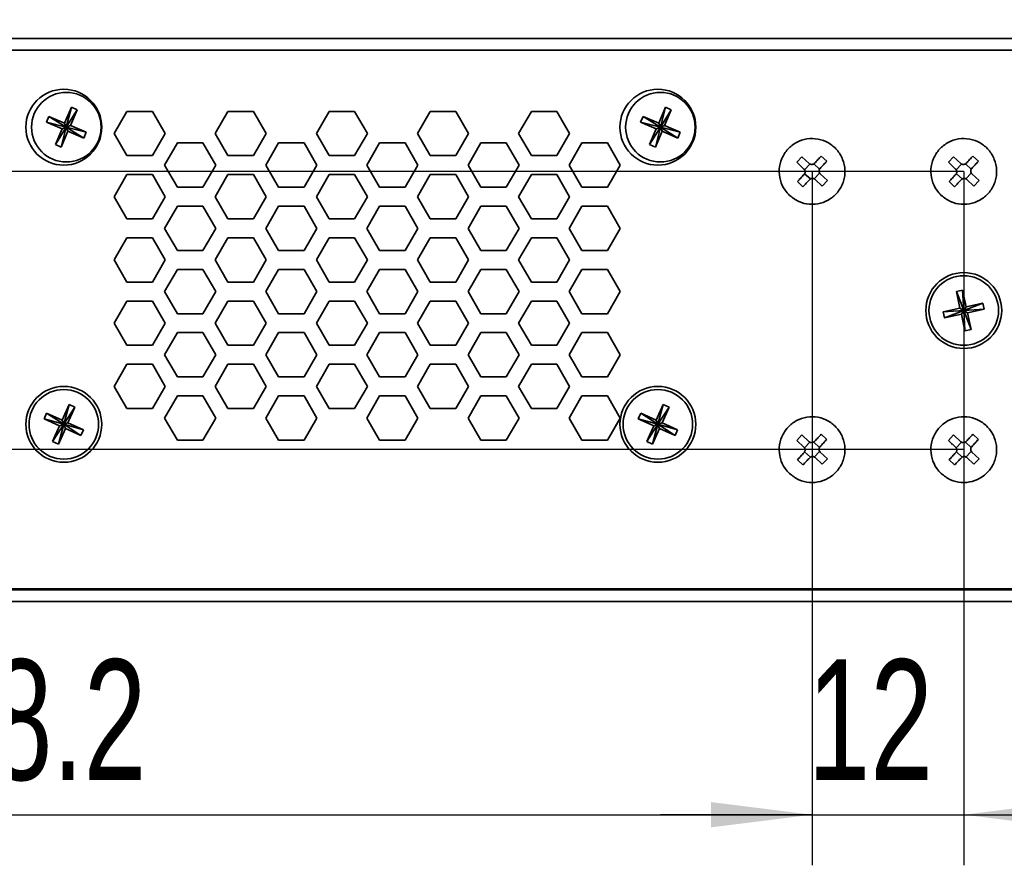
# Model space of a CAD drawing. Header units: millimetres. Extents: x 0 to 420, y 0 to 297.
# Tile 113 of 119: x 293 to 332, y 226 to 260. Entities that reach past the tile are written whole.
import ezdxf

# ---------------------------------------------------------------- set-up
doc = ezdxf.new("R2010")
doc.units = ezdxf.units.MM
doc.layers.add('标注层', color=150, linetype='Continuous')
doc.styles.add('SLDTEXTSTYLE2', font='TXT', dxfattribs={"width": 0.7})
doc.dimstyles.new('SLDDIMSTYLE0', dxfattribs={"dimtxt": 5.457031, "dimasz": 4, "dimexe": 0, "dimexo": 0.0625, "dimgap": 1.364258, "dimtad": 2, "dimlfac": 2, "dimrnd": 1e-09, "dimzin": 12, "dimdsep": 46, "dimtxsty": 'SLDTEXTSTYLE2', "dimsah": 1, "dimcen": 0.09, "dimadec": 0, "dimazin": 3, "dimtfac": 1, "dimtdec": 3, "dimtmove": 0, "dimatfit": 0, "dimfxl": 1, "dimfrac": 2, "dimtolj": 1, "dimtzin": 12, "dimarcsym": 0})
doc.dimstyles.new('SLDDIMSTYLE1', dxfattribs={"dimtxt": 5.457031, "dimasz": 4, "dimexe": 0, "dimexo": 0.0625, "dimgap": 1.364258, "dimtad": 2, "dimlfac": 2, "dimrnd": 1e-09, "dimzin": 12, "dimdsep": 46, "dimtxsty": 'SLDTEXTSTYLE2', "dimsah": 1, "dimcen": 0.09, "dimadec": 0, "dimazin": 3, "dimtfac": 1, "dimtdec": 3, "dimtofl": 0, "dimtmove": 0, "dimatfit": 3, "dimfxl": 1, "dimfrac": 2, "dimtolj": 1, "dimtzin": 12, "dimarcsym": 0})

# ---------------------------------------------------------------- blocks, each defined once
blk = doc.blocks.new('_D_10')
at = {"layer": '标注层'}
for p, q in [((324.131, 253.865), (324.131, 226.428)), ((330.131, 253.865), (330.131, 226.428)), ((324.131, 228.428), (318.131, 228.428)), ((324.131, 228.428), (330.131, 228.428)), ((330.131, 228.428), (336.131, 228.428))]:
    blk.add_line(p, q, dxfattribs=at)
for points in [[(324.131, 228.428), (320.131, 228.928), (320.131, 227.928)], [(330.131, 228.428), (334.131, 227.928), (334.131, 228.928)]]:
    blk.add_solid(points, dxfattribs=at)
at = {"layer": '标注层', "insert": (323.956, 234.568), "char_height": 4.7625, "attachment_point": 1, "style": 'SLDTEXTSTYLE2'}
blk.add_mtext('12', dxfattribs=at)
blk = doc.blocks.new('_D_11')
at = {"layer": '标注层'}
for p, q in [((241.363, 253.865), (241.363, 259.865)), ((330.131, 253.865), (239.363, 253.865)), ((241.363, 253.865), (241.363, 242.865)), ((330.131, 242.865), (239.363, 242.865)), ((241.363, 242.865), (241.363, 236.865))]:
    blk.add_line(p, q, dxfattribs=at)
for points in [[(241.363, 253.865), (241.863, 257.865), (240.863, 257.865)], [(241.363, 242.865), (240.863, 238.865), (241.863, 238.865)]]:
    blk.add_solid(points, dxfattribs=at)
at = {"layer": '标注层', "insert": (235.224, 245.19), "char_height": 4.7625, "attachment_point": 1, "rotation": 90, "style": 'SLDTEXTSTYLE2'}
blk.add_mtext('22', dxfattribs=at)
blk = doc.blocks.new('_D_12')
at = {"layer": '标注层'}
for p, q in [((265.031, 242.865), (265.031, 226.428)), ((324.131, 242.865), (324.131, 226.428)), ((265.031, 228.428), (324.131, 228.428))]:
    blk.add_line(p, q, dxfattribs=at)
for points in [[(265.031, 228.428), (269.031, 227.928), (269.031, 228.928)], [(324.131, 228.428), (320.131, 228.928), (320.131, 227.928)]]:
    blk.add_solid(points, dxfattribs=at)
at = {"layer": '标注层', "insert": (286.644, 234.568), "char_height": 4.7625, "attachment_point": 1, "style": 'SLDTEXTSTYLE2'}
blk.add_mtext('118.2', dxfattribs=at)

msp = doc.modelspace()

# ---------------------------------------------------------------- linework, layer by layer
at = {"color": 7, "linetype": 'Continuous', "lineweight": 35}
for p, q in [((250.5812, 259.115), (333.6312, 259.115)), ((333.6312, 258.665), (250.5812, 258.665)), ((294.8297, 256.3999), (294.5651, 255.7789)), ((294.8297, 256.3999), (294.6312, 255.615)), ((295.0597, 256.302), (294.6312, 255.615)), ((294.7951, 255.681), (295.0597, 256.302)), ((295.0597, 256.302), (294.8297, 256.3999)), ((318.3297, 256.3999), (318.0651, 255.7789)), ((318.3297, 256.3999), (318.1312, 255.615)), ((318.5597, 256.302), (318.1312, 255.615)), ((318.2951, 255.681), (318.5597, 256.302)), ((318.5597, 256.302), (318.3297, 256.3999)), ((293.9441, 256.0435), (293.8462, 255.8135)), ((294.5651, 255.7789), (293.9441, 256.0435)), ((293.9441, 256.0435), (294.6312, 255.615)), ((297.026, 256.24), (296.5208, 255.365)), ((298.0363, 256.24), (297.026, 256.24)), ((298.5415, 255.365), (298.0363, 256.24)), ((301.026, 256.24), (300.5208, 255.365)), ((302.0363, 256.24), (301.026, 256.24)), ((302.5415, 255.365), (302.0363, 256.24)), ((305.026, 256.24), (304.5208, 255.365)), ((306.0363, 256.24), (305.026, 256.24)), ((306.5415, 255.365), (306.0363, 256.24)), ((309.026, 256.24), (308.5208, 255.365)), ((310.0363, 256.24), (309.026, 256.24)), ((310.5415, 255.365), (310.0363, 256.24)), ((313.026, 256.24), (312.5208, 255.365)), ((314.0363, 256.24), (313.026, 256.24)), ((314.5415, 255.365), (314.0363, 256.24)), ((317.4441, 256.0435), (317.3462, 255.8135)), ((318.0651, 255.7789), (317.4441, 256.0435)), ((317.4441, 256.0435), (318.1312, 255.615)), ((293.8462, 255.8135), (294.4672, 255.5489)), ((293.8462, 255.8135), (294.6312, 255.615)), ((294.2026, 254.9279), (294.6312, 255.615)), ((294.4672, 255.5489), (294.2026, 254.9279)), ((294.4326, 254.83), (294.6312, 255.615)), ((294.4672, 255.5489), (294.6312, 255.615)), ((294.6312, 255.615), (294.5651, 255.7789)), ((294.7951, 255.681), (294.6312, 255.615)), ((295.4161, 255.4164), (294.6312, 255.615)), ((294.6312, 255.615), (294.6972, 255.451)), ((295.3182, 255.1864), (294.6312, 255.615)), ((295.4161, 255.4164), (294.7951, 255.681)), ((317.3462, 255.8135), (317.9672, 255.5489)), ((317.3462, 255.8135), (318.1312, 255.615)), ((317.7026, 254.9279), (318.1312, 255.615)), ((317.9672, 255.5489), (317.7026, 254.9279)), ((317.9326, 254.83), (318.1312, 255.615)), ((317.9672, 255.5489), (318.1312, 255.615)), ((318.1312, 255.615), (318.0651, 255.7789)), ((318.2951, 255.681), (318.1312, 255.615)), ((318.1312, 255.615), (318.1972, 255.451)), ((318.8182, 255.1864), (318.1312, 255.615)), ((318.9161, 255.4164), (318.1312, 255.615)), ((318.9161, 255.4164), (318.2951, 255.681)), ((294.4326, 254.83), (294.6972, 255.451)), ((294.6972, 255.451), (295.3182, 255.1864)), ((295.3182, 255.1864), (295.4161, 255.4164)), ((296.5208, 255.365), (297.026, 254.49)), ((298.0363, 254.49), (298.5415, 255.365)), ((300.5208, 255.365), (301.026, 254.49)), ((302.0363, 254.49), (302.5415, 255.365)), ((304.5208, 255.365), (305.026, 254.49)), ((306.0363, 254.49), (306.5415, 255.365)), ((308.5208, 255.365), (309.026, 254.49)), ((310.0363, 254.49), (310.5415, 255.365)), ((312.5208, 255.365), (313.026, 254.49)), ((314.0363, 254.49), (314.5415, 255.365)), ((317.9326, 254.83), (318.1972, 255.451)), ((318.1972, 255.451), (318.8182, 255.1864)), ((318.8182, 255.1864), (318.9161, 255.4164)), ((294.2026, 254.9279), (294.4326, 254.83)), ((299.026, 254.99), (298.5208, 254.115)), ((300.0363, 254.99), (299.026, 254.99)), ((300.5415, 254.115), (300.0363, 254.99)), ((303.026, 254.99), (302.5208, 254.115)), ((304.0363, 254.99), (303.026, 254.99)), ((304.5415, 254.115), (304.0363, 254.99)), ((307.026, 254.99), (306.5208, 254.115)), ((308.0363, 254.99), (307.026, 254.99)), ((308.5415, 254.115), (308.0363, 254.99)), ((311.026, 254.99), (310.5208, 254.115)), ((312.0363, 254.99), (311.026, 254.99)), ((312.5415, 254.115), (312.0363, 254.99)), ((315.026, 254.99), (314.5208, 254.115)), ((316.0363, 254.99), (315.026, 254.99)), ((316.5415, 254.115), (316.0363, 254.99)), ((317.7026, 254.9279), (317.9326, 254.83)), ((297.026, 254.49), (298.0363, 254.49)), ((301.026, 254.49), (302.0363, 254.49)), ((305.026, 254.49), (306.0363, 254.49)), ((309.026, 254.49), (310.0363, 254.49)), ((313.026, 254.49), (314.0363, 254.49)), ((323.7285, 254.4463), (323.5237, 254.227)), ((323.7285, 254.4463), (324.0143, 254.1793)), ((324.7125, 254.2676), (324.4932, 254.4724)), ((329.7285, 254.4463), (329.5237, 254.227)), ((329.7285, 254.4463), (330.0143, 254.1793)), ((330.7125, 254.2676), (330.4932, 254.4724)), ((298.5208, 254.115), (299.026, 253.24)), ((300.0363, 253.24), (300.5415, 254.115)), ((302.5208, 254.115), (303.026, 253.24)), ((304.0363, 253.24), (304.5415, 254.115)), ((306.5208, 254.115), (307.026, 253.24)), ((308.0363, 253.24), (308.5415, 254.115)), ((310.5208, 254.115), (311.026, 253.24)), ((312.0363, 253.24), (312.5415, 254.115)), ((314.5208, 254.115), (315.026, 253.24)), ((316.0363, 253.24), (316.5415, 254.115)), ((323.8095, 253.9601), (323.5237, 254.227)), ((323.8323, 253.9332), (324.0427, 254.1585)), ((324.1994, 254.1639), (324.4247, 253.9534)), ((329.8095, 253.9601), (329.5237, 254.227)), ((329.8323, 253.9332), (330.0427, 254.1585)), ((330.1994, 254.1639), (330.4247, 253.9534)), ((297.026, 253.74), (296.5208, 252.865)), ((298.0363, 253.74), (297.026, 253.74)), ((298.5415, 252.865), (298.0363, 253.74)), ((301.026, 253.74), (300.5208, 252.865)), ((302.0363, 253.74), (301.026, 253.74)), ((302.5415, 252.865), (302.0363, 253.74)), ((305.026, 253.74), (304.5208, 252.865)), ((306.0363, 253.74), (305.026, 253.74)), ((306.5415, 252.865), (306.0363, 253.74)), ((309.026, 253.74), (308.5208, 252.865)), ((310.0363, 253.74), (309.026, 253.74)), ((310.5415, 252.865), (310.0363, 253.74)), ((313.026, 253.74), (312.5208, 252.865)), ((314.0363, 253.74), (313.026, 253.74)), ((314.5415, 252.865), (314.0363, 253.74)), ((324.0629, 253.5661), (323.8376, 253.7765)), ((324.4301, 253.7967), (324.2196, 253.5714)), ((324.4528, 253.7698), (324.7386, 253.5029)), ((330.0629, 253.5661), (329.8376, 253.7765)), ((330.4301, 253.7967), (330.2196, 253.5714)), ((330.4528, 253.7698), (330.7386, 253.5029)), ((299.026, 253.24), (300.0363, 253.24)), ((303.026, 253.24), (304.0363, 253.24)), ((307.026, 253.24), (308.0363, 253.24)), ((311.026, 253.24), (312.0363, 253.24)), ((315.026, 253.24), (316.0363, 253.24)), ((323.5499, 253.4623), (323.7691, 253.2575)), ((324.5338, 253.2837), (324.248, 253.5506)), ((324.5338, 253.2837), (324.7386, 253.5029)), ((329.5499, 253.4623), (329.7691, 253.2575)), ((330.5338, 253.2837), (330.248, 253.5506)), ((330.5338, 253.2837), (330.7386, 253.5029)), ((296.5208, 252.865), (297.026, 251.99)), ((298.0363, 251.99), (298.5415, 252.865)), ((300.5208, 252.865), (301.026, 251.99)), ((302.0363, 251.99), (302.5415, 252.865)), ((304.5208, 252.865), (305.026, 251.99)), ((306.0363, 251.99), (306.5415, 252.865)), ((308.5208, 252.865), (309.026, 251.99)), ((310.0363, 251.99), (310.5415, 252.865)), ((312.5208, 252.865), (313.026, 251.99)), ((314.0363, 251.99), (314.5415, 252.865)), ((299.026, 252.49), (298.5208, 251.615)), ((300.0363, 252.49), (299.026, 252.49)), ((300.5415, 251.615), (300.0363, 252.49)), ((303.026, 252.49), (302.5208, 251.615)), ((304.0363, 252.49), (303.026, 252.49)), ((304.5415, 251.615), (304.0363, 252.49)), ((307.026, 252.49), (306.5208, 251.615)), ((308.0363, 252.49), (307.026, 252.49)), ((308.5415, 251.615), (308.0363, 252.49)), ((311.026, 252.49), (310.5208, 251.615)), ((312.0363, 252.49), (311.026, 252.49)), ((312.5415, 251.615), (312.0363, 252.49)), ((315.026, 252.49), (314.5208, 251.615)), ((316.0363, 252.49), (315.026, 252.49)), ((316.5415, 251.615), (316.0363, 252.49)), ((297.026, 251.99), (298.0363, 251.99)), ((298.5208, 251.615), (299.026, 250.74)), ((300.0363, 250.74), (300.5415, 251.615)), ((301.026, 251.99), (302.0363, 251.99)), ((302.5208, 251.615), (303.026, 250.74)), ((304.0363, 250.74), (304.5415, 251.615)), ((305.026, 251.99), (306.0363, 251.99)), ((306.5208, 251.615), (307.026, 250.74)), ((308.0363, 250.74), (308.5415, 251.615)), ((309.026, 251.99), (310.0363, 251.99)), ((310.5208, 251.615), (311.026, 250.74)), ((312.0363, 250.74), (312.5415, 251.615)), ((313.026, 251.99), (314.0363, 251.99)), ((314.5208, 251.615), (315.026, 250.74)), ((316.0363, 250.74), (316.5415, 251.615)), ((297.026, 251.24), (296.5208, 250.365)), ((298.0363, 251.24), (297.026, 251.24)), ((298.5415, 250.365), (298.0363, 251.24)), ((301.026, 251.24), (300.5208, 250.365)), ((302.0363, 251.24), (301.026, 251.24)), ((302.5415, 250.365), (302.0363, 251.24)), ((305.026, 251.24), (304.5208, 250.365)), ((306.0363, 251.24), (305.026, 251.24)), ((306.5415, 250.365), (306.0363, 251.24)), ((309.026, 251.24), (308.5208, 250.365)), ((310.0363, 251.24), (309.026, 251.24)), ((310.5415, 250.365), (310.0363, 251.24)), ((313.026, 251.24), (312.5208, 250.365)), ((314.0363, 251.24), (313.026, 251.24)), ((314.5415, 250.365), (314.0363, 251.24)), ((299.026, 250.74), (300.0363, 250.74)), ((303.026, 250.74), (304.0363, 250.74)), ((307.026, 250.74), (308.0363, 250.74)), ((311.026, 250.74), (312.0363, 250.74)), ((315.026, 250.74), (316.0363, 250.74)), ((296.5208, 250.365), (297.026, 249.49)), ((298.0363, 249.49), (298.5415, 250.365)), ((300.5208, 250.365), (301.026, 249.49)), ((302.0363, 249.49), (302.5415, 250.365)), ((304.5208, 250.365), (305.026, 249.49)), ((306.0363, 249.49), (306.5415, 250.365)), ((308.5208, 250.365), (309.026, 249.49)), ((310.0363, 249.49), (310.5415, 250.365)), ((312.5208, 250.365), (313.026, 249.49)), ((314.0363, 249.49), (314.5415, 250.365)), ((299.026, 249.99), (298.5208, 249.115)), ((300.0363, 249.99), (299.026, 249.99)), ((300.5415, 249.115), (300.0363, 249.99)), ((303.026, 249.99), (302.5208, 249.115)), ((304.0363, 249.99), (303.026, 249.99)), ((304.5415, 249.115), (304.0363, 249.99)), ((307.026, 249.99), (306.5208, 249.115)), ((308.0363, 249.99), (307.026, 249.99)), ((308.5415, 249.115), (308.0363, 249.99)), ((311.026, 249.99), (310.5208, 249.115)), ((312.0363, 249.99), (311.026, 249.99)), ((312.5415, 249.115), (312.0363, 249.99)), ((315.026, 249.99), (314.5208, 249.115)), ((316.0363, 249.99), (315.026, 249.99)), ((316.5415, 249.115), (316.0363, 249.99)), ((297.026, 249.49), (298.0363, 249.49)), ((301.026, 249.49), (302.0363, 249.49)), ((305.026, 249.49), (306.0363, 249.49)), ((309.026, 249.49), (310.0363, 249.49)), ((313.026, 249.49), (314.0363, 249.49)), ((298.5208, 249.115), (299.026, 248.24)), ((300.0363, 248.24), (300.5415, 249.115)), ((302.5208, 249.115), (303.026, 248.24)), ((304.0363, 248.24), (304.5415, 249.115)), ((306.5208, 249.115), (307.026, 248.24)), ((308.0363, 248.24), (308.5415, 249.115)), ((310.5208, 249.115), (311.026, 248.24)), ((312.0363, 248.24), (312.5415, 249.115)), ((314.5208, 249.115), (315.026, 248.24)), ((316.0363, 248.24), (316.5415, 249.115)), ((330.0836, 249.1733), (329.8393, 249.1202)), ((329.8393, 249.1202), (330.1312, 248.365)), ((329.8393, 249.1202), (329.9825, 248.4606)), ((330.0836, 249.1733), (330.1312, 248.365)), ((330.2268, 248.5136), (330.0836, 249.1733)), ((297.026, 248.74), (296.5208, 247.865)), ((298.0363, 248.74), (297.026, 248.74)), ((298.5415, 247.865), (298.0363, 248.74)), ((301.026, 248.74), (300.5208, 247.865)), ((302.0363, 248.74), (301.026, 248.74)), ((302.5415, 247.865), (302.0363, 248.74)), ((305.026, 248.74), (304.5208, 247.865)), ((306.0363, 248.74), (305.026, 248.74)), ((306.5415, 247.865), (306.0363, 248.74)), ((309.026, 248.74), (308.5208, 247.865)), ((310.0363, 248.74), (309.026, 248.74)), ((310.5415, 247.865), (310.0363, 248.74)), ((313.026, 248.74), (312.5208, 247.865)), ((314.0363, 248.74), (313.026, 248.74)), ((314.5415, 247.865), (314.0363, 248.74)), ((330.8864, 248.6568), (330.1312, 248.365)), ((330.1312, 248.365), (330.2268, 248.5136)), ((330.8864, 248.6568), (330.2268, 248.5136)), ((330.9395, 248.4125), (330.8864, 248.6568)), ((299.026, 248.24), (300.0363, 248.24)), ((303.026, 248.24), (304.0363, 248.24)), ((307.026, 248.24), (308.0363, 248.24)), ((311.026, 248.24), (312.0363, 248.24)), ((315.026, 248.24), (316.0363, 248.24)), ((329.9825, 248.4606), (329.3228, 248.3174)), ((329.3228, 248.3174), (330.1312, 248.365)), ((329.3228, 248.3174), (329.3759, 248.0731)), ((329.3759, 248.0731), (330.1312, 248.365)), ((329.3759, 248.0731), (330.0355, 248.2163)), ((329.9825, 248.4606), (330.1312, 248.365)), ((330.1312, 248.365), (330.0355, 248.2163)), ((330.0355, 248.2163), (330.1787, 247.5566)), ((330.9395, 248.4125), (330.1312, 248.365)), ((330.423, 247.6097), (330.1312, 248.365)), ((330.2798, 248.2693), (330.1312, 248.365)), ((330.1787, 247.5566), (330.1312, 248.365)), ((330.2798, 248.2693), (330.9395, 248.4125)), ((330.423, 247.6097), (330.2798, 248.2693)), ((296.5208, 247.865), (297.026, 246.99)), ((298.0363, 246.99), (298.5415, 247.865)), ((300.5208, 247.865), (301.026, 246.99)), ((302.0363, 246.99), (302.5415, 247.865)), ((304.5208, 247.865), (305.026, 246.99)), ((306.0363, 246.99), (306.5415, 247.865)), ((308.5208, 247.865), (309.026, 246.99)), ((310.0363, 246.99), (310.5415, 247.865)), ((312.5208, 247.865), (313.026, 246.99)), ((314.0363, 246.99), (314.5415, 247.865)), ((299.026, 247.49), (298.5208, 246.615)), ((300.0363, 247.49), (299.026, 247.49)), ((300.5415, 246.615), (300.0363, 247.49)), ((303.026, 247.49), (302.5208, 246.615)), ((304.0363, 247.49), (303.026, 247.49)), ((304.5415, 246.615), (304.0363, 247.49)), ((307.026, 247.49), (306.5208, 246.615)), ((308.0363, 247.49), (307.026, 247.49)), ((308.5415, 246.615), (308.0363, 247.49)), ((311.026, 247.49), (310.5208, 246.615)), ((312.0363, 247.49), (311.026, 247.49)), ((312.5415, 246.615), (312.0363, 247.49)), ((315.026, 247.49), (314.5208, 246.615)), ((316.0363, 247.49), (315.026, 247.49)), ((316.5415, 246.615), (316.0363, 247.49)), ((330.1787, 247.5566), (330.423, 247.6097)), ((297.026, 246.99), (298.0363, 246.99)), ((301.026, 246.99), (302.0363, 246.99)), ((305.026, 246.99), (306.0363, 246.99)), ((309.026, 246.99), (310.0363, 246.99)), ((313.026, 246.99), (314.0363, 246.99)), ((298.5208, 246.615), (299.026, 245.74)), ((300.0363, 245.74), (300.5415, 246.615)), ((302.5208, 246.615), (303.026, 245.74)), ((304.0363, 245.74), (304.5415, 246.615)), ((306.5208, 246.615), (307.026, 245.74)), ((308.0363, 245.74), (308.5415, 246.615)), ((310.5208, 246.615), (311.026, 245.74)), ((312.0363, 245.74), (312.5415, 246.615)), ((314.5208, 246.615), (315.026, 245.74)), ((316.0363, 245.74), (316.5415, 246.615)), ((297.026, 246.24), (296.5208, 245.365)), ((298.0363, 246.24), (297.026, 246.24)), ((298.5415, 245.365), (298.0363, 246.24)), ((301.026, 246.24), (300.5208, 245.365)), ((302.0363, 246.24), (301.026, 246.24)), ((302.5415, 245.365), (302.0363, 246.24)), ((305.026, 246.24), (304.5208, 245.365)), ((306.0363, 246.24), (305.026, 246.24)), ((306.5415, 245.365), (306.0363, 246.24)), ((309.026, 246.24), (308.5208, 245.365)), ((310.0363, 246.24), (309.026, 246.24)), ((310.5415, 245.365), (310.0363, 246.24)), ((313.026, 246.24), (312.5208, 245.365)), ((314.0363, 246.24), (313.026, 246.24)), ((314.5415, 245.365), (314.0363, 246.24)), ((299.026, 245.74), (300.0363, 245.74)), ((303.026, 245.74), (304.0363, 245.74)), ((307.026, 245.74), (308.0363, 245.74)), ((311.026, 245.74), (312.0363, 245.74)), ((315.026, 245.74), (316.0363, 245.74)), ((296.5208, 245.365), (297.026, 244.49)), ((298.0363, 244.49), (298.5415, 245.365)), ((299.026, 244.99), (298.5208, 244.115)), ((300.0363, 244.99), (299.026, 244.99)), ((300.5415, 244.115), (300.0363, 244.99)), ((300.5208, 245.365), (301.026, 244.49)), ((302.0363, 244.49), (302.5415, 245.365)), ((303.026, 244.99), (302.5208, 244.115)), ((304.0363, 244.99), (303.026, 244.99)), ((304.5415, 244.115), (304.0363, 244.99)), ((304.5208, 245.365), (305.026, 244.49)), ((306.0363, 244.49), (306.5415, 245.365)), ((307.026, 244.99), (306.5208, 244.115)), ((308.0363, 244.99), (307.026, 244.99)), ((308.5415, 244.115), (308.0363, 244.99)), ((308.5208, 245.365), (309.026, 244.49)), ((310.0363, 244.49), (310.5415, 245.365)), ((311.026, 244.99), (310.5208, 244.115)), ((312.0363, 244.99), (311.026, 244.99)), ((312.5415, 244.115), (312.0363, 244.99)), ((312.5208, 245.365), (313.026, 244.49)), ((314.0363, 244.49), (314.5415, 245.365)), ((315.026, 244.99), (314.5208, 244.115)), ((316.0363, 244.99), (315.026, 244.99)), ((316.5415, 244.115), (316.0363, 244.99)), ((294.7456, 244.6457), (294.4685, 244.0303)), ((294.7456, 244.6457), (294.5312, 243.865)), ((294.9736, 244.5431), (294.7456, 244.6457)), ((318.2456, 244.6457), (317.9685, 244.0303)), ((318.2456, 244.6457), (318.0312, 243.865)), ((318.4736, 244.5431), (318.2456, 244.6457)), ((293.853, 244.3074), (293.7504, 244.0794)), ((294.4685, 244.0303), (293.853, 244.3074)), ((293.853, 244.3074), (294.5312, 243.865)), ((294.9736, 244.5431), (294.5312, 243.865)), ((294.6965, 243.9276), (294.9736, 244.5431)), ((297.026, 244.49), (298.0363, 244.49)), ((301.026, 244.49), (302.0363, 244.49)), ((305.026, 244.49), (306.0363, 244.49)), ((309.026, 244.49), (310.0363, 244.49)), ((313.026, 244.49), (314.0363, 244.49)), ((317.353, 244.3074), (317.2504, 244.0794)), ((317.9685, 244.0303), (317.353, 244.3074)), ((317.353, 244.3074), (318.0312, 243.865)), ((318.4736, 244.5431), (318.0312, 243.865)), ((318.1965, 243.9276), (318.4736, 244.5431)), ((293.7504, 244.0794), (294.3659, 243.8023)), ((293.7504, 244.0794), (294.5312, 243.865)), ((294.0888, 243.1868), (294.5312, 243.865)), ((294.3167, 243.0842), (294.5312, 243.865)), ((294.3659, 243.8023), (294.5312, 243.865)), ((294.5312, 243.865), (294.4685, 244.0303)), ((294.6965, 243.9276), (294.5312, 243.865)), ((294.5312, 243.865), (294.5938, 243.6997)), ((295.312, 243.6505), (294.5312, 243.865)), ((295.2093, 243.4226), (294.5312, 243.865)), ((295.312, 243.6505), (294.6965, 243.9276)), ((298.5208, 244.115), (299.026, 243.24)), ((300.0363, 243.24), (300.5415, 244.115)), ((302.5208, 244.115), (303.026, 243.24)), ((304.0363, 243.24), (304.5415, 244.115)), ((306.5208, 244.115), (307.026, 243.24)), ((308.0363, 243.24), (308.5415, 244.115)), ((310.5208, 244.115), (311.026, 243.24)), ((312.0363, 243.24), (312.5415, 244.115)), ((314.5208, 244.115), (315.026, 243.24)), ((316.0363, 243.24), (316.5415, 244.115)), ((317.2504, 244.0794), (317.8659, 243.8023)), ((317.2504, 244.0794), (318.0312, 243.865)), ((317.5888, 243.1868), (318.0312, 243.865)), ((317.8167, 243.0842), (318.0312, 243.865)), ((317.8659, 243.8023), (318.0312, 243.865)), ((318.0312, 243.865), (317.9685, 244.0303)), ((318.1965, 243.9276), (318.0312, 243.865)), ((318.0312, 243.865), (318.0938, 243.6997)), ((318.7093, 243.4226), (318.0312, 243.865)), ((318.8119, 243.6505), (318.0312, 243.865)), ((318.8119, 243.6505), (318.1965, 243.9276)), ((294.3659, 243.8023), (294.0888, 243.1868)), ((294.3167, 243.0842), (294.5938, 243.6997)), ((294.5938, 243.6997), (295.2093, 243.4226)), ((295.2093, 243.4226), (295.312, 243.6505)), ((317.8659, 243.8023), (317.5888, 243.1868)), ((317.8167, 243.0842), (318.0938, 243.6997)), ((318.0938, 243.6997), (318.7093, 243.4226)), ((318.7093, 243.4226), (318.8119, 243.6505)), ((323.7285, 243.4463), (323.5237, 243.227)), ((323.7285, 243.4463), (324.0143, 243.1793)), ((324.7125, 243.2676), (324.4932, 243.4724)), ((329.7285, 243.4463), (329.5237, 243.227)), ((329.7285, 243.4463), (330.0143, 243.1793)), ((330.7125, 243.2676), (330.4932, 243.4724)), ((294.0888, 243.1868), (294.3167, 243.0842)), ((299.026, 243.24), (300.0363, 243.24)), ((303.026, 243.24), (304.0363, 243.24)), ((307.026, 243.24), (308.0363, 243.24)), ((311.026, 243.24), (312.0363, 243.24)), ((315.026, 243.24), (316.0363, 243.24)), ((317.5888, 243.1868), (317.8167, 243.0842)), ((323.8095, 242.9601), (323.5237, 243.227)), ((323.8323, 242.9332), (324.0427, 243.1585)), ((324.1994, 243.1639), (324.4247, 242.9534)), ((329.8095, 242.9601), (329.5237, 243.227)), ((329.673, 243.0876), (329.639, 243.0876)), ((329.8323, 242.9332), (330.0427, 243.1585)), ((330.1994, 243.1639), (330.4247, 242.9534)), ((324.0629, 242.5661), (323.8376, 242.7765)), ((324.4301, 242.7967), (324.2196, 242.5714)), ((324.4528, 242.7698), (324.7386, 242.5029)), ((330.0629, 242.5661), (329.8376, 242.7765)), ((330.4301, 242.7967), (330.2196, 242.5714)), ((330.4528, 242.7698), (330.7386, 242.5029)), ((323.5499, 242.4623), (323.7691, 242.2575)), ((324.5338, 242.2837), (324.248, 242.5506)), ((324.5338, 242.2837), (324.7386, 242.5029)), ((329.5499, 242.4623), (329.7691, 242.2575)), ((330.5338, 242.2837), (330.248, 242.5506)), ((330.5338, 242.2837), (330.7386, 242.5029)), ((250.6312, 237.365), (333.1312, 237.365)), ((251.1812, 237.315), (333.4312, 237.315)), ((251.1812, 236.865), (333.4312, 236.865))]:
    msp.add_line(p, q, dxfattribs=at)
at = {"color": 7, "linetype": 'Continuous', "lineweight": 35, "flags": 128}
for points in [[(324.2263, 254.1866), (324.2601, 254.2228), (324.2938, 254.2589), (324.3274, 254.2948), (324.3608, 254.3307), (324.3942, 254.3663), (324.4273, 254.4019), (324.4604, 254.4372), (324.4932, 254.4724)], [(330.2263, 254.1866), (330.2601, 254.2228), (330.2938, 254.2589), (330.3274, 254.2948), (330.3608, 254.3307), (330.3942, 254.3663), (330.4273, 254.4019), (330.4604, 254.4372), (330.4932, 254.4724)], [(324.7125, 254.2676), (324.6796, 254.2325), (324.6466, 254.1971), (324.6134, 254.1616), (324.5801, 254.1259), (324.5466, 254.0901), (324.513, 254.0541), (324.4793, 254.018), (324.4455, 253.9818)], [(330.7125, 254.2676), (330.6796, 254.2325), (330.6466, 254.1971), (330.6134, 254.1616), (330.5801, 254.1259), (330.5466, 254.0901), (330.513, 254.0541), (330.4793, 254.018), (330.4455, 253.9818)], [(323.5499, 253.4623), (323.5827, 253.4974), (323.6157, 253.5328), (323.6489, 253.5683), (323.6822, 253.604), (323.7157, 253.6399), (323.7493, 253.6758), (323.783, 253.7119), (323.8168, 253.7481)], [(329.5499, 253.4623), (329.5827, 253.4974), (329.6157, 253.5328), (329.6489, 253.5683), (329.6822, 253.604), (329.7157, 253.6399), (329.7493, 253.6758), (329.783, 253.7119), (329.8168, 253.7481)], [(324.036, 253.5433), (324.0022, 253.5071), (323.9685, 253.4711), (323.9349, 253.4351), (323.9015, 253.3993), (323.8681, 253.3636), (323.835, 253.328), (323.8019, 253.2927), (323.7691, 253.2575)], [(330.036, 253.5433), (330.0022, 253.5071), (329.9685, 253.4711), (329.9349, 253.4351), (329.9015, 253.3993), (329.8681, 253.3636), (329.835, 253.328), (329.8019, 253.2927), (329.7691, 253.2575)], [(324.2263, 243.1866), (324.2601, 243.2228), (324.2938, 243.2589), (324.3274, 243.2948), (324.3608, 243.3307), (324.3942, 243.3663), (324.4273, 243.4019), (324.4604, 243.4372), (324.4932, 243.4724)], [(330.2263, 243.1866), (330.2601, 243.2228), (330.2938, 243.2589), (330.3274, 243.2948), (330.3608, 243.3307), (330.3942, 243.3663), (330.4273, 243.4019), (330.4604, 243.4372), (330.4932, 243.4724)], [(324.7125, 243.2676), (324.6796, 243.2325), (324.6466, 243.1971), (324.6134, 243.1616), (324.5801, 243.1259), (324.5466, 243.0901), (324.513, 243.0541), (324.4793, 243.018), (324.4455, 242.9818)], [(330.7125, 243.2676), (330.6796, 243.2325), (330.6466, 243.1971), (330.6134, 243.1616), (330.5801, 243.1259), (330.5466, 243.0901), (330.513, 243.0541), (330.4793, 243.018), (330.4455, 242.9818)], [(323.5499, 242.4623), (323.5827, 242.4974), (323.6157, 242.5328), (323.6489, 242.5683), (323.6822, 242.604), (323.7157, 242.6399), (323.7493, 242.6758), (323.783, 242.7119), (323.8168, 242.7481)], [(329.5499, 242.4623), (329.5827, 242.4974), (329.6157, 242.5328), (329.6489, 242.5683), (329.6822, 242.604), (329.7157, 242.6399), (329.7493, 242.6758), (329.783, 242.7119), (329.8168, 242.7481)], [(324.036, 242.5433), (324.0022, 242.5071), (323.9685, 242.4711), (323.9349, 242.4351), (323.9015, 242.3993), (323.8681, 242.3636), (323.835, 242.328), (323.8019, 242.2927), (323.7691, 242.2575)], [(330.036, 242.5433), (330.0022, 242.5071), (329.9685, 242.4711), (329.9349, 242.4351), (329.9015, 242.3993), (329.8681, 242.3636), (329.835, 242.328), (329.8019, 242.2927), (329.7691, 242.2575)]]:
    msp.add_lwpolyline(points, dxfattribs=at)
at = {"color": 7, "linetype": 'Continuous', "lineweight": 35}
for centre, radius in [((294.5312, 255.615), 1.5), ((318.0312, 255.615), 1.5), ((294.6312, 255.615), 1.375), ((318.1312, 255.615), 1.375), ((330.1312, 248.365), 1.5), ((330.1312, 248.365), 1.375), ((294.5312, 243.865), 1.5), ((294.5312, 243.865), 1.375), ((318.0312, 243.865), 1.5), ((318.0312, 243.865), 1.375)]:
    msp.add_circle(centre, radius, dxfattribs=at)
for points, knots in [([(323.2438, 252.9149), (323.3605, 252.8256), (323.5938, 252.647), (324.0311, 252.5452), (324.4725, 252.5845), (324.8774, 252.7703), (325.1976, 253.0788), (325.3977, 253.4762), (325.455, 253.9173), (325.363, 254.3526), (325.1322, 254.7329), (324.7885, 255.0153), (324.3707, 255.168), (323.9258, 255.1738), (323.5042, 255.0321), (323.1532, 254.7587), (322.9125, 254.3847), (322.8089, 253.9517), (322.8557, 253.5105), (323.0181, 253.1538), (323.1811, 252.9813), (323.2438, 252.9149)], [0, 0, 0, 0, 0.0536888, 0.1073775, 0.1610663, 0.214755, 0.2684437, 0.3221325, 0.3758212, 0.4295099, 0.4831986, 0.5368874, 0.590576, 0.6442648, 0.6979535, 0.7516423, 0.8053309, 0.8590197, 0.9127084, 0.9663972, 1, 1, 1, 1]), ([(329.2438, 252.9149), (329.3605, 252.8256), (329.5938, 252.647), (330.0311, 252.5452), (330.4725, 252.5845), (330.8774, 252.7703), (331.1976, 253.0788), (331.3977, 253.4762), (331.455, 253.9173), (331.363, 254.3526), (331.1322, 254.7329), (330.7885, 255.0153), (330.3707, 255.168), (329.9258, 255.1738), (329.5042, 255.0321), (329.1532, 254.7587), (328.9125, 254.3847), (328.8089, 253.9517), (328.8557, 253.5105), (329.0181, 253.1538), (329.1811, 252.9813), (329.2438, 252.9149)], [0, 0, 0, 0, 0.0536887, 0.1073774, 0.1610662, 0.2147549, 0.2684436, 0.3221324, 0.3758211, 0.4295098, 0.4831985, 0.5368873, 0.5905759, 0.6442648, 0.6979534, 0.7516422, 0.8053309, 0.8590197, 0.9127084, 0.9663971, 1, 1, 1, 1]), ([(323.8095, 253.9601), (323.8206, 253.9475), (323.8428, 253.9223), (323.8582, 253.8731), (323.8573, 253.8226), (323.842, 253.7791), (323.8242, 253.7572), (323.8168, 253.7481)], [0, 0, 0, 0, 0.2134957, 0.4270677, 0.6389573, 0.8501132, 1, 1, 1, 1]), ([(324.2263, 254.1866), (324.2137, 254.1755), (324.1885, 254.1533), (324.1393, 254.1379), (324.0888, 254.1388), (324.0453, 254.1541), (324.0234, 254.172), (324.0143, 254.1793)], [0, 0, 0, 0, 0.2134969, 0.4270655, 0.6389574, 0.8501132, 1, 1, 1, 1]), ([(324.4528, 253.7698), (324.4417, 253.7824), (324.4195, 253.8076), (324.4041, 253.8568), (324.405, 253.9074), (324.4203, 253.9508), (324.4382, 253.9727), (324.4455, 253.9818)], [0, 0, 0, 0, 0.2134949, 0.4270672, 0.6389575, 0.8501142, 1, 1, 1, 1]), ([(329.8095, 253.9601), (329.8206, 253.9475), (329.8428, 253.9223), (329.8582, 253.8731), (329.8573, 253.8226), (329.842, 253.7791), (329.8242, 253.7572), (329.8168, 253.7481)], [0, 0, 0, 0, 0.2134957, 0.4270664, 0.6389559, 0.8501132, 1, 1, 1, 1]), ([(330.2263, 254.1866), (330.2137, 254.1755), (330.1885, 254.1533), (330.1393, 254.1379), (330.0888, 254.1388), (330.0453, 254.1541), (330.0234, 254.172), (330.0143, 254.1793)], [0, 0, 0, 0, 0.2134952, 0.4270654, 0.6389548, 0.8501121, 1, 1, 1, 1]), ([(330.4528, 253.7698), (330.4417, 253.7824), (330.4195, 253.8076), (330.4041, 253.8568), (330.405, 253.9074), (330.4203, 253.9508), (330.4382, 253.9727), (330.4455, 253.9818)], [0, 0, 0, 0, 0.2134939, 0.4270663, 0.6389556, 0.8501126, 1, 1, 1, 1]), ([(324.036, 253.5433), (324.0486, 253.5544), (324.0738, 253.5766), (324.123, 253.592), (324.1736, 253.5911), (324.217, 253.5758), (324.2389, 253.558), (324.248, 253.5506)], [0, 0, 0, 0, 0.2134922, 0.4270624, 0.6389559, 0.8501132, 1, 1, 1, 1]), ([(330.036, 253.5433), (330.0486, 253.5544), (330.0738, 253.5766), (330.123, 253.592), (330.1736, 253.5911), (330.217, 253.5758), (330.2389, 253.558), (330.248, 253.5506)], [0, 0, 0, 0, 0.2134954, 0.4270695, 0.6389552, 0.8501163, 1, 1, 1, 1]), ([(323.2438, 241.9149), (323.3605, 241.8256), (323.5938, 241.647), (324.0311, 241.5452), (324.4725, 241.5845), (324.8774, 241.7702), (325.1976, 242.0788), (325.3977, 242.4762), (325.455, 242.9173), (325.363, 243.3526), (325.1322, 243.7329), (324.7885, 244.0153), (324.3707, 244.168), (323.9258, 244.1738), (323.5042, 244.0321), (323.1532, 243.7587), (322.9125, 243.3847), (322.8089, 242.9517), (322.8557, 242.5105), (323.0181, 242.1538), (323.1811, 241.9813), (323.2438, 241.9149)], [0, 0, 0, 0, 0.0536887, 0.1073775, 0.1610663, 0.214755, 0.2684438, 0.3221325, 0.3758212, 0.4295098, 0.4831986, 0.5368874, 0.5905761, 0.6442649, 0.6979535, 0.7516423, 0.805331, 0.8590198, 0.9127083, 0.9663972, 1, 1, 1, 1]), ([(329.2438, 241.9149), (329.3605, 241.8256), (329.5938, 241.647), (330.0311, 241.5452), (330.4725, 241.5845), (330.8774, 241.7702), (331.1976, 242.0788), (331.3977, 242.4762), (331.455, 242.9173), (331.363, 243.3526), (331.1322, 243.7329), (330.7885, 244.0153), (330.3707, 244.168), (329.9258, 244.1738), (329.5042, 244.0321), (329.1532, 243.7587), (328.9125, 243.3847), (328.8089, 242.9517), (328.8557, 242.5105), (329.0181, 242.1538), (329.1811, 241.9813), (329.2438, 241.9149)], [0, 0, 0, 0, 0.0536887, 0.1073774, 0.1610662, 0.2147549, 0.2684437, 0.3221324, 0.3758211, 0.4295098, 0.4831985, 0.5368873, 0.590576, 0.6442648, 0.6979534, 0.7516422, 0.8053309, 0.8590197, 0.9127083, 0.9663972, 1, 1, 1, 1]), ([(324.2263, 243.1866), (324.2137, 243.1755), (324.1885, 243.1533), (324.1393, 243.1379), (324.0888, 243.1388), (324.0453, 243.1541), (324.0234, 243.172), (324.0143, 243.1793)], [0, 0, 0, 0, 0.2134966, 0.4270655, 0.6389583, 0.8501137, 1, 1, 1, 1]), ([(330.2263, 243.1866), (330.2137, 243.1755), (330.1885, 243.1533), (330.1393, 243.1379), (330.0888, 243.1388), (330.0453, 243.1541), (330.0234, 243.172), (330.0143, 243.1793)], [0, 0, 0, 0, 0.213495, 0.4270654, 0.6389558, 0.8501126, 1, 1, 1, 1]), ([(323.8095, 242.9601), (323.8206, 242.9475), (323.8428, 242.9223), (323.8582, 242.8731), (323.8573, 242.8226), (323.842, 242.7791), (323.8242, 242.7572), (323.8168, 242.7481)], [0, 0, 0, 0, 0.2134974, 0.4270696, 0.6389633, 0.8501195, 1, 1, 1, 1]), ([(324.4528, 242.7698), (324.4417, 242.7824), (324.4195, 242.8076), (324.4041, 242.8568), (324.405, 242.9074), (324.4203, 242.9508), (324.4382, 242.9727), (324.4455, 242.9818)], [0, 0, 0, 0, 0.2134917, 0.4270619, 0.6389561, 0.8501127, 1, 1, 1, 1]), ([(329.8095, 242.9601), (329.8206, 242.9475), (329.8428, 242.9223), (329.8582, 242.8731), (329.8573, 242.8226), (329.842, 242.7791), (329.8242, 242.7572), (329.8168, 242.7481)], [0, 0, 0, 0, 0.2134974, 0.4270684, 0.638962, 0.8501194, 1, 1, 1, 1]), ([(330.4528, 242.7698), (330.4417, 242.7824), (330.4195, 242.8076), (330.4041, 242.8568), (330.405, 242.9074), (330.4203, 242.9508), (330.4382, 242.9727), (330.4455, 242.9818)], [0, 0, 0, 0, 0.2134906, 0.4270611, 0.6389542, 0.8501111, 1, 1, 1, 1]), ([(324.036, 242.5433), (324.0486, 242.5544), (324.0738, 242.5766), (324.123, 242.592), (324.1736, 242.5911), (324.217, 242.5758), (324.2389, 242.558), (324.248, 242.5506)], [0, 0, 0, 0, 0.2134906, 0.4270622, 0.6389552, 0.8501135, 1, 1, 1, 1]), ([(330.036, 242.5433), (330.0486, 242.5544), (330.0738, 242.5766), (330.123, 242.592), (330.1736, 242.5911), (330.217, 242.5758), (330.2389, 242.558), (330.248, 242.5506)], [0, 0, 0, 0, 0.2134938, 0.4270693, 0.6389545, 0.8501166, 1, 1, 1, 1])]:
    msp.add_open_spline(points, degree=3, knots=knots, dxfattribs=at)

# ---------------------------------------------------------------- dimensions: what is measured, and where the dimension line sits
at = {"layer": '标注层'}
for base, p1, p2, angle, dimstyle, picture, middle in [((241.3632, 242.865), (330.1312, 253.865), (330.1312, 242.865), 90, 'SLDDIMSTYLE0', '_D_11', (241.3632, 248.365)), ((330.1312, 228.4283), (324.1312, 253.865), (330.1312, 253.865), 0, 'SLDDIMSTYLE0', '_D_10', (327.1312, 228.4283)), ((324.1312, 228.4283), (265.0312, 242.865), (324.1312, 242.865), 0, 'SLDDIMSTYLE1', '_D_12', (294.5812, 228.4283))]:
    dim = msp.add_linear_dim(base=base, p1=p1, p2=p2, angle=angle, dimstyle=dimstyle, dxfattribs=at)
    dim.commit()
    dim.dimension.update_dxf_attribs({"geometry": picture, "text_midpoint": middle, "dimtype": 160})

doc.saveas('drawing.dxf')
